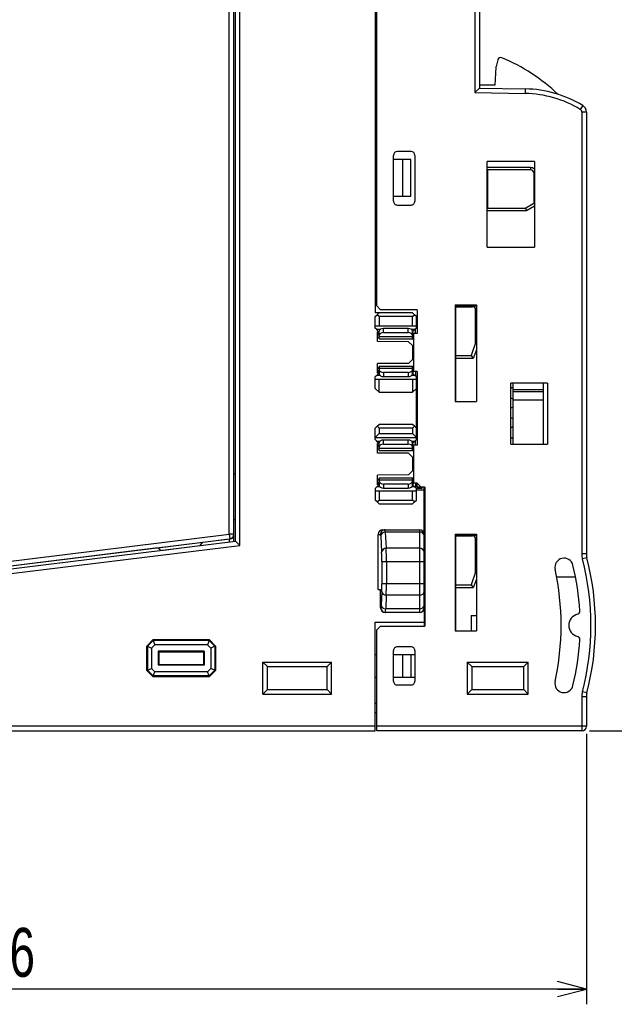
# Model space of a CAD drawing. Extents: x 0 to 188, y 0 to 176.
# Tile 27 of 33: x 104 to 143, y 2 to 67. Entities that reach past the tile are written whole.
import ezdxf

# ---------------------------------------------------------------- set-up
doc = ezdxf.new("R2010")
doc.units = 0
doc.header["$LTSCALE"] = 11.47995
doc.header["$MEASUREMENT"] = 0
doc.layers.get('0').update_dxf_attribs({"linetype": 'CONTINUOUS'})
doc.styles.add('TEXTSTYLE_2', font='txt', dxfattribs={"width": 0.7})
doc.dimstyles.new('DIMSTYLE_1', dxfattribs={"dimtxt": 3.2, "dimasz": 1.9, "dimexe": 1, "dimexo": 0.5, "dimgap": 0.8, "dimtad": 1, "dimdec": 3, "dimtxsty": 'TEXTSTYLE_2', "dimblk": 'OPEN', "dimblk1": 'OPEN', "dimblk2": 'OPEN', "dimcen": 0.09, "dimazin": 3, "dimtp": 0.001969, "dimtm": 0.001969, "dimtfac": 1, "dimtdec": 3, "dimtofl": 0, "dimtmove": 0, "dimatfit": 3, "dimtolj": 1})

# ---------------------------------------------------------------- blocks, each defined once
blk = doc.blocks.new('_OPEN')
at = {"color": 0, "linetype": 'BYBLOCK'}
for p, q in [((0, 0), (-1, 0.263)), ((-1, -0.263), (0, 0)), ((-1, 0), (0, 0))]:
    blk.add_line(p, q, dxfattribs=at)
blk = doc.blocks.new('*D1')
at = {"color": 2, "linetype": 'CONTINUOUS'}
for p, q in [((65.209, 25.399), (65.209, 4.018)), ((140.733, 19.908), (140.733, 4.018)), ((65.209, 4.018), (65.209, 2.218)), ((140.733, 4.018), (140.733, 2.218)), ((65.209, 3.218), (102.971, 3.218)), ((140.733, 3.218), (102.971, 3.218))]:
    blk.add_line(p, q, dxfattribs=at)
at = {"color": 2, "linetype": 'CONTINUOUS', "xscale": 1.9, "yscale": 1.9, "zscale": 1.9, "rotation": 180}
blk.add_blockref('_OPEN', (65.209, 3.218), dxfattribs=at)
at = {"color": 2, "linetype": 'CONTINUOUS', "xscale": 1.9, "yscale": 1.9, "zscale": 1.9}
blk.add_blockref('_OPEN', (140.733, 3.218), dxfattribs=at)
at = {"color": 2, "linetype": 'CONTINUOUS', "insert": (102.971, 7.218), "char_height": 3.2, "width": 4.48, "attachment_point": 2, "style": 'TEXTSTYLE_2'}
blk.add_mtext('76', dxfattribs=at)
blk = doc.blocks.new('*D3')
at = {"color": 2, "linetype": 'CONTINUOUS'}
for p, q in [((140.933, 139.608), (185.87, 139.608)), ((185.87, 139.608), (187.67, 139.608)), ((186.67, 139.608), (186.67, 79.858)), ((186.67, 20.108), (186.67, 79.858)), ((140.933, 20.108), (185.87, 20.108)), ((185.87, 20.108), (187.67, 20.108))]:
    blk.add_line(p, q, dxfattribs=at)
at = {"color": 2, "linetype": 'CONTINUOUS', "xscale": 1.9, "yscale": 1.9, "zscale": 1.9}
for p, rotation in [((186.67, 139.608), 90), ((186.67, 20.108), 270)]:
    blk.add_blockref('_OPEN', p, dxfattribs=dict(at, rotation=rotation))
at = {"color": 2, "linetype": 'CONTINUOUS', "insert": (182.67, 79.752), "char_height": 3.2, "width": 6.72, "attachment_point": 2, "rotation": 90, "style": 'TEXTSTYLE_2'}
blk.add_mtext('120', dxfattribs=at)
blk = doc.blocks.new('*D4')
at = {"color": 2, "linetype": 'CONTINUOUS'}
for p, q in [((150.143, 79.858), (169.436, 79.858)), ((169.436, 79.858), (171.236, 79.858)), ((170.236, 79.858), (170.236, 49.983)), ((170.236, 20.108), (170.236, 49.983)), ((140.933, 20.108), (169.436, 20.108)), ((169.436, 20.108), (171.236, 20.108))]:
    blk.add_line(p, q, dxfattribs=at)
at = {"color": 2, "linetype": 'CONTINUOUS', "xscale": 1.9, "yscale": 1.9, "zscale": 1.9}
for p, rotation in [((170.236, 79.858), 90), ((170.236, 20.108), 270)]:
    blk.add_blockref('_OPEN', p, dxfattribs=dict(at, rotation=rotation))
at = {"color": 2, "linetype": 'CONTINUOUS', "insert": (166.236, 45.876), "char_height": 3.2, "width": 4.48, "attachment_point": 2, "rotation": 90, "style": 'TEXTSTYLE_2'}
blk.add_mtext('60', dxfattribs=at)

msp = doc.modelspace()

# ---------------------------------------------------------------- linework, layer by layer
at = {"color": 7, "linetype": 'CONTINUOUS'}
for p, q in [((117.6583, 32.4962), (117.6583, 129.0203)), ((117.7582, 32.5079), (117.7582, 129.0083)), ((118.0583, 32.2426), (118.0583, 129.2735)), ((117.3583, 32.9681), (117.3583, 128.548)), ((133.4334, 97.8531), (133.4334, 61.8635)), ((133.7335, 97.5582), (133.7335, 62.1584)), ((126.9084, 71.558), (126.9084, 47.4582)), ((127.0083, 47.9081), (127.0083, 71.1081)), ((127.0083, 66.4793), (126.9084, 66.4772)), ((134.9334, 64.0098), (134.818, 63.5792)), ((134.8104, 63.5365), (134.7333, 62.3583)), ((127.0083, 62.4623), (126.9084, 62.4637)), ((133.7331, 62.1577), (133.4334, 61.8635)), ((133.4334, 61.8635), (136.728, 61.8057)), ((134.7333, 62.3583), (133.7335, 62.3583)), ((133.7335, 62.1584), (136.7335, 62.1061)), ((136.7335, 62.1061), (136.728, 61.8057)), ((140.4928, 61.0188), (140.3371, 60.7625)), ((140.7332, 60.5916), (140.4332, 60.5916)), ((140.4332, 60.5916), (140.4332, 31.6817)), ((140.7332, 60.5916), (140.7332, 31.6817)), ((127.0083, 59.9625), (126.9084, 59.9639)), ((127.0083, 58.9621), (126.9084, 58.9642)), ((126.9084, 58.1835), (127.0083, 58.1835)), ((129.2583, 58.0085), (128.3585, 58.0085)), ((128.1083, 54.7584), (128.1083, 57.7584)), ((129.2483, 57.4834), (128.1083, 57.4834)), ((128.7085, 55.0829), (128.7085, 57.4834)), ((129.2483, 55.0829), (129.2483, 57.4834)), ((129.5084, 57.7584), (129.5084, 54.7584)), ((137.3333, 57.358), (134.2334, 57.358)), ((134.2334, 51.7584), (134.2334, 57.358)), ((137.3333, 57.358), (137.3333, 51.7584)), ((137.0835, 56.9584), (134.2334, 56.9584)), ((134.2334, 56.8578), (134.283, 56.8082)), ((137.0835, 56.8082), (134.2833, 56.8082)), ((134.2833, 54.3084), (134.2833, 56.8082)), ((137.0835, 56.9584), (137.0835, 56.8082)), ((137.3329, 56.6084), (137.2833, 56.6084)), ((137.2833, 56.6084), (137.2833, 54.6082)), ((128.1083, 55.0829), (129.2483, 55.0829)), ((127.0083, 54.3828), (126.9084, 54.3828)), ((128.3585, 54.5082), (129.2583, 54.5082)), ((134.2334, 54.2581), (134.283, 54.3077)), ((134.2334, 54.1582), (136.8038, 54.1582)), ((134.2833, 54.3084), (136.7638, 54.3084)), ((137.2833, 54.6082), (136.7638, 54.3084)), ((136.8038, 54.1582), (136.7638, 54.3077)), ((136.8038, 54.1582), (137.3333, 54.4635)), ((137.3329, 54.5792), (137.2833, 54.6082)), ((127.0083, 53.6539), (126.9084, 53.6525)), ((134.2334, 51.7584), (137.3333, 51.7584)), ((127.0083, 51.037), (126.9084, 51.0335)), ((126.9084, 48.5827), (127.0083, 48.5793)), ((127.0083, 48.3126), (126.9084, 48.314)), ((127.0083, 47.9081), (127.2584, 47.658)), ((132.1333, 47.9846), (133.5333, 47.9839)), ((132.1333, 47.9846), (132.1333, 41.658)), ((132.1333, 47.9081), (133.5333, 47.9081)), ((132.1832, 41.658), (132.1832, 47.9075)), ((132.1832, 47.8578), (133.2832, 47.8578)), ((133.2832, 47.8578), (133.2832, 47.9075)), ((133.5333, 47.9839), (133.5333, 41.658)), ((129.3582, 47.4582), (126.9084, 47.4582)), ((126.9084, 47.2081), (127.0335, 47.3328)), ((126.9084, 46.4584), (126.9084, 47.2081)), ((127.0335, 47.3328), (127.1582, 47.4582)), ((127.1582, 47.2081), (127.0335, 47.3328)), ((129.3582, 47.2081), (127.1582, 47.2081)), ((127.1582, 47.2081), (127.1582, 46.608)), ((129.6583, 47.658), (127.2584, 47.658)), ((129.4833, 47.3328), (129.3582, 47.4582)), ((129.3582, 47.2081), (129.4833, 47.3328)), ((129.3582, 46.608), (129.3582, 47.2081)), ((129.6083, 47.2081), (129.4833, 47.3328)), ((129.6083, 46.4584), (129.6083, 47.2081)), ((129.6583, 47.658), (129.6583, 46.1084)), ((133.4834, 47.658), (133.5327, 47.658)), ((133.4834, 45.4821), (133.4834, 47.658)), ((126.9084, 46.608), (129.6083, 46.608)), ((127.0118, 46.3544), (126.9084, 46.4584)), ((129.0582, 46.4336), (127.4579, 46.4336)), ((127.4579, 46.1649), (127.4579, 46.4336)), ((129.0582, 46.1649), (129.0582, 46.4336)), ((129.6083, 46.4584), (129.5046, 46.3544)), ((129.5581, 46.1084), (129.5581, 46.4082)), ((129.6583, 46.5584), (129.6083, 46.5584)), ((129.6583, 46.4584), (129.6083, 46.4584)), ((127.2161, 46.3544), (127.0118, 46.3544)), ((127.1579, 46.209), (127.0118, 46.3544)), ((127.1582, 46.2083), (127.058, 46.2083)), ((127.058, 45.5848), (127.058, 46.2083)), ((127.1582, 46.1084), (127.058, 46.1084)), ((127.058, 46.0312), (127.1582, 46.0326)), ((127.1582, 45.8383), (127.058, 45.8142)), ((127.1565, 45.9389), (127.1565, 45.8376)), ((127.1582, 45.7563), (127.1582, 46.2407)), ((127.1582, 45.9079), (129.3582, 45.9079)), ((127.1582, 45.7563), (129.4082, 45.7563)), ((127.4579, 46.1649), (129.0582, 46.1649)), ((129.5046, 46.3544), (129.3, 46.3544)), ((129.3582, 45.7563), (129.3582, 46.2407)), ((129.4082, 46.1064), (129.3582, 46.1064)), ((129.3586, 46.2083), (129.5046, 46.3544)), ((129.3668, 46.1084), (129.3668, 46.2166)), ((129.3668, 46.1084), (129.4078, 46.1084)), ((129.6583, 46.1084), (129.4082, 46.1084)), ((129.4082, 46.1084), (129.4082, 43.608)), ((129.0992, 45.5669), (127.058, 45.5848)), ((129.0992, 45.5669), (129.3582, 45.3085)), ((129.3582, 45.3085), (129.3582, 44.4079)), ((129.3582, 45.2582), (129.4082, 45.2582)), ((133.4834, 45.4821), (133.1833, 44.658)), ((133.4837, 45.4821), (133.5327, 45.4738)), ((129.3582, 44.4582), (129.4082, 44.4582)), ((132.1832, 44.658), (133.1833, 44.658)), ((133.3235, 44.4582), (132.1832, 44.4582)), ((133.1833, 44.658), (133.3235, 44.4582)), ((133.5333, 45.0349), (133.3235, 44.4582)), ((129.0992, 44.1495), (127.058, 44.1316)), ((127.058, 43.5081), (127.058, 44.1316)), ((127.058, 43.9022), (127.1582, 43.8781)), ((127.1565, 43.7768), (127.1565, 43.8787)), ((127.1582, 43.9601), (129.4082, 43.9601)), ((127.1582, 43.9601), (127.1582, 43.4757)), ((129.3582, 43.8085), (127.1582, 43.8085)), ((129.3582, 44.4079), (129.0992, 44.1495)), ((129.3582, 43.4757), (129.3582, 43.9601)), ((132.1333, 44.3583), (132.1832, 44.359)), ((127.0118, 43.362), (126.9084, 43.258)), ((126.9084, 42.5083), (126.9084, 43.258)), ((127.1579, 43.5074), (127.0118, 43.362)), ((127.2161, 43.362), (127.0118, 43.362)), ((127.058, 43.6845), (127.1582, 43.6838)), ((127.058, 43.608), (127.1582, 43.608)), ((127.1582, 43.5081), (127.058, 43.5081)), ((129.0582, 43.5508), (127.4579, 43.5508)), ((127.4579, 43.5508), (127.4579, 43.2828)), ((127.4579, 43.2828), (129.0582, 43.2828)), ((129.0582, 43.5508), (129.0582, 43.2828)), ((129.5046, 43.362), (129.3, 43.362)), ((129.3582, 43.61), (129.4082, 43.61)), ((129.3586, 43.5081), (129.5046, 43.362)), ((129.6583, 43.608), (129.3668, 43.608)), ((129.3668, 43.608), (129.3668, 43.4998)), ((129.6083, 43.258), (129.5046, 43.362)), ((129.5581, 43.608), (129.5581, 43.3083)), ((129.6583, 43.258), (129.6083, 43.258)), ((129.6083, 39.1583), (129.6083, 43.258)), ((129.6583, 43.608), (129.6583, 38.8083)), ((126.9084, 43.1084), (129.6083, 43.1084)), ((127.1582, 42.2582), (127.1582, 43.1084)), ((129.3582, 43.1084), (129.3582, 42.2582)), ((129.6583, 43.158), (129.6083, 43.158)), ((138.1835, 42.8583), (135.7833, 42.8583)), ((135.7833, 38.8579), (135.7833, 42.8583)), ((135.9332, 38.8579), (135.9332, 42.8583)), ((137.9334, 38.8579), (137.9334, 42.8583)), ((138.1835, 42.8583), (138.1835, 38.8579)), ((127.1582, 42.2582), (126.9084, 42.5083)), ((127.1582, 42.2582), (129.3582, 42.2582)), ((129.6083, 42.5083), (129.3582, 42.2582)), ((129.6583, 42.1541), (129.6083, 42.1534)), ((135.9332, 42.4408), (137.9334, 42.4408)), ((135.9332, 42.2995), (137.9334, 42.2995)), ((132.1333, 41.658), (133.5333, 41.658)), ((135.9332, 41.7579), (137.9334, 41.7579)), ((126.9084, 39.9079), (127.0335, 40.0334)), ((127.0335, 40.0334), (127.1582, 40.1581)), ((127.1582, 39.9079), (127.0335, 40.0334)), ((129.3582, 40.1581), (127.1582, 40.1581)), ((129.4833, 40.0334), (129.3582, 40.1581)), ((129.3582, 39.9079), (129.4833, 40.0334)), ((129.6083, 39.9079), (129.4833, 40.0334)), ((129.6583, 40.2621), (129.6083, 40.2628)), ((126.9084, 39.1583), (126.9084, 39.9079)), ((127.1582, 39.5579), (126.9084, 39.3078)), ((126.9084, 39.3078), (129.6083, 39.3078)), ((129.3582, 39.9079), (127.1582, 39.9079)), ((127.1582, 39.9079), (127.1582, 39.5579)), ((127.1582, 39.5579), (129.3582, 39.5579)), ((129.3582, 39.9079), (129.3582, 39.5579)), ((129.3582, 39.5579), (129.6083, 39.3078)), ((127.0118, 39.0543), (126.9084, 39.1583)), ((127.0118, 39.0543), (127.2161, 39.0543)), ((127.1579, 38.9089), (127.0118, 39.0543)), ((127.1582, 38.9082), (127.058, 38.9082)), ((127.058, 38.2846), (127.058, 38.9082)), ((127.1582, 38.8083), (127.058, 38.8083)), ((127.058, 38.7318), (127.1582, 38.7325)), ((127.1582, 38.4562), (127.1582, 38.9406)), ((129.0582, 39.1335), (127.4579, 39.1335)), ((127.4579, 38.8654), (127.4579, 39.1335)), ((127.4579, 38.8654), (129.0582, 38.8654)), ((129.0582, 38.8654), (129.0582, 39.1335)), ((129.3, 39.0543), (129.5046, 39.0543)), ((129.3582, 38.4562), (129.3582, 38.9406)), ((129.4082, 38.8062), (129.3582, 38.8062)), ((129.3586, 38.9082), (129.5046, 39.0543)), ((129.3668, 38.8083), (129.3668, 38.9164)), ((129.3668, 38.8083), (129.4078, 38.8083)), ((129.6583, 38.8083), (129.4082, 38.8083)), ((129.4082, 38.8083), (129.4082, 36.3078)), ((129.6083, 39.1583), (129.5046, 39.0543)), ((129.5581, 38.8083), (129.5581, 39.108)), ((129.6583, 39.2582), (129.6083, 39.2582)), ((129.6583, 39.1583), (129.6083, 39.1583)), ((135.7833, 38.8579), (138.1835, 38.8579)), ((127.1582, 38.5382), (127.058, 38.514)), ((129.0992, 38.2667), (127.058, 38.2846)), ((127.1565, 38.6395), (127.1565, 38.5375)), ((127.1582, 38.6085), (129.3582, 38.6085)), ((127.1582, 38.4562), (129.4082, 38.4562)), ((129.0992, 38.2667), (129.3582, 38.0083)), ((129.3582, 38.0083), (129.3582, 37.1084)), ((129.3582, 37.958), (129.4082, 37.958)), ((117.6583, 36.9445), (117.7582, 36.9445)), ((129.0992, 36.8494), (127.058, 36.8315)), ((127.058, 36.2079), (127.058, 36.8315)), ((129.3582, 37.1084), (129.0992, 36.8494)), ((129.3582, 37.1581), (129.4082, 37.1581)), ((127.1579, 36.2072), (127.0118, 36.0618)), ((127.058, 36.602), (127.1582, 36.5779)), ((127.058, 36.385), (127.1582, 36.3836)), ((127.058, 36.3078), (127.1582, 36.3078)), ((127.1582, 36.2079), (127.058, 36.2079)), ((127.1565, 36.4773), (127.1565, 36.5786)), ((127.1582, 36.6599), (129.4082, 36.6599)), ((127.1582, 36.6599), (127.1582, 36.1755)), ((129.3582, 36.5083), (127.1582, 36.5083)), ((129.0582, 36.2513), (127.4579, 36.2513)), ((127.4579, 36.2513), (127.4579, 35.9826)), ((129.0582, 36.2513), (129.0582, 35.9826)), ((129.3582, 36.1755), (129.3582, 36.6599)), ((129.3582, 36.3099), (129.4082, 36.3099)), ((129.3586, 36.2079), (129.5046, 36.0618)), ((129.6583, 36.3078), (129.3668, 36.3078)), ((129.3668, 36.3078), (129.3668, 36.1996)), ((129.5581, 36.3078), (129.5581, 36.0081)), ((129.6583, 36.0584), (129.6583, 36.3106)), ((129.9084, 36.0584), (129.6583, 36.3078)), ((127.0118, 36.0618), (126.9084, 35.9585)), ((126.9084, 35.9585), (126.9084, 35.2081)), ((126.9084, 35.8083), (129.6083, 35.8083)), ((127.2161, 36.0618), (127.0118, 36.0618)), ((127.1582, 35.8083), (127.1582, 35.2081)), ((127.4579, 35.9826), (129.0582, 35.9826)), ((129.5046, 36.0618), (129.3, 36.0618)), ((129.3582, 35.2081), (129.3582, 35.8083)), ((129.6083, 35.9585), (129.5046, 36.0618)), ((129.958, 35.9585), (129.6083, 35.9585)), ((129.6083, 35.2081), (129.6083, 35.9585)), ((130.1082, 35.8579), (129.6083, 35.8579)), ((130.1585, 36.0584), (129.6583, 36.0584)), ((129.958, 36.0584), (129.958, 35.9585)), ((130.1082, 28.1581), (130.1082, 36.0584)), ((130.1585, 36.0584), (130.1585, 26.9578)), ((127.0335, 35.0834), (126.9084, 35.2081)), ((127.0335, 35.0834), (127.1582, 35.2081)), ((127.0335, 35.0834), (127.1582, 34.958)), ((127.1582, 35.2081), (129.3582, 35.2081)), ((127.1582, 34.958), (129.3582, 34.958)), ((129.4833, 35.0834), (129.3582, 35.2081)), ((129.4833, 35.0834), (129.3582, 34.958)), ((129.4833, 35.0834), (129.6083, 35.2081)), ((117.6583, 33.9445), (117.7582, 33.9445)), ((82.5583, 28.6955), (117.3583, 32.9681)), ((117.6583, 32.9681), (117.3583, 32.9681)), ((117.3583, 32.9681), (117.3948, 32.6705)), ((127.1082, 32.9578), (127.256, 32.9578)), ((127.1082, 29.3584), (127.1082, 32.9578)), ((127.2688, 32.8586), (127.3308, 31.792)), ((127.4086, 33.2582), (129.8085, 33.2582)), ((127.5585, 33.2527), (127.5571, 33.2568)), ((127.5613, 33.2341), (127.5585, 33.2527)), ((127.564, 33.2045), (127.5613, 33.2341)), ((127.5685, 33.1156), (127.564, 33.2045)), ((129.8085, 33.1156), (127.5685, 33.1156)), ((127.5685, 33.1156), (127.6305, 32.0497)), ((129.8085, 33.2582), (129.8085, 27.8584)), ((132.1333, 32.9847), (133.5333, 32.9833)), ((132.1333, 32.9847), (132.1333, 26.6581)), ((132.1333, 32.9082), (133.5333, 32.9082)), ((132.1832, 26.6581), (132.1832, 32.9075)), ((132.1832, 32.8579), (133.2832, 32.8579)), ((133.2832, 32.8579), (133.2832, 32.9075)), ((133.5333, 32.9833), (133.5333, 26.6581)), ((82.5218, 28.1815), (117.7582, 32.5079)), ((82.5583, 27.8839), (118.0583, 32.2426)), ((82.5948, 28.3979), (117.3948, 32.6705)), ((112.6605, 32.0855), (115.6306, 32.45)), ((112.8793, 31.9146), (115.4597, 32.2316)), ((115.4597, 32.2316), (115.6306, 32.45)), ((117.3593, 32.6464), (115.6168, 32.4321)), ((117.3593, 32.6464), (117.3948, 32.6505)), ((117.3593, 32.6464), (117.3593, 32.459)), ((117.3948, 32.6705), (117.3948, 32.6505)), ((118.0583, 32.2426), (117.7586, 32.5079)), ((133.4834, 32.6581), (133.5327, 32.6581)), ((133.4834, 30.4821), (133.4834, 32.6581)), ((112.6781, 32.0717), (89.2205, 29.193)), ((112.8793, 31.9146), (112.6605, 32.0855)), ((129.8085, 32.0497), (127.6305, 32.0497)), ((140.7332, 31.6817), (140.4332, 31.6817)), ((127.3425, 31.1919), (130.1082, 31.1919)), ((127.3425, 31.1919), (127.3425, 29.7511)), ((127.6426, 31.1919), (127.6426, 29.7511)), ((140.7656, 31.4289), (140.4755, 31.3531)), ((133.4834, 30.4821), (133.1833, 29.6581)), ((133.4837, 30.4821), (133.5327, 30.4739)), ((127.3425, 29.7511), (130.1082, 29.7511)), ((132.1832, 29.6581), (133.1833, 29.6581)), ((133.1833, 29.6581), (133.3235, 29.4583)), ((133.5333, 30.035), (133.3235, 29.4583)), ((140.0298, 30.1583), (138.7923, 30.1583)), ((127.1082, 29.3584), (127.2653, 29.3584)), ((127.2653, 28.1581), (127.2653, 29.3584)), ((127.3339, 29.2144), (127.2967, 28.3221)), ((130.1585, 29.1083), (130.1082, 29.1083)), ((132.1832, 29.1083), (132.1333, 29.1083)), ((133.3235, 29.4583), (132.1832, 29.4583)), ((127.6336, 28.9849), (127.5968, 28.0919)), ((129.8085, 28.9849), (127.6336, 28.9849)), ((127.2812, 28.1581), (127.2653, 28.1581)), ((129.8085, 27.8584), (127.5657, 27.8584)), ((129.8085, 28.0919), (127.5968, 28.0919)), ((130.1585, 28.1078), (130.1041, 28.1078)), ((130.1082, 28.1567), (130.1082, 26.9578)), ((132.1832, 28.1078), (132.1333, 28.1078)), ((126.9084, 27.2079), (130.1082, 27.2079)), ((126.9084, 20.1083), (126.9084, 27.2079)), ((133.1833, 27.6579), (133.5333, 27.6579)), ((133.1833, 27.6579), (133.1833, 26.6581)), ((127.2584, 26.9578), (127.0083, 26.7084)), ((127.0083, 20.1083), (127.0083, 26.7084)), ((127.2584, 26.9578), (130.1585, 26.9578)), ((132.1333, 26.6581), (133.5333, 26.6581)), ((111.9584, 25.6583), (112.3584, 26.058)), ((111.9977, 25.6418), (112.3746, 26.0187)), ((116.0584, 26.058), (112.3584, 26.058)), ((112.3584, 26.058), (112.3746, 26.0187)), ((116.0419, 26.0187), (112.3746, 26.0187)), ((112.3746, 26.0187), (112.4893, 25.7417)), ((116.0419, 26.0187), (115.9272, 25.7417)), ((116.0584, 26.058), (116.0419, 26.0187)), ((116.0419, 26.0187), (116.4191, 25.6418)), ((116.0584, 26.058), (116.4584, 25.6583)), ((111.9584, 25.6583), (111.9977, 25.6418)), ((111.9584, 24.0584), (111.9584, 25.6583)), ((111.9977, 25.6418), (112.275, 25.5267)), ((111.9977, 25.6418), (111.9977, 24.0743)), ((112.275, 25.5267), (112.4893, 25.7417)), ((112.275, 25.5267), (112.275, 24.1893)), ((115.9272, 25.7417), (112.4893, 25.7417)), ((115.7108, 25.3104), (112.706, 25.3104)), ((112.7584, 25.258), (112.706, 25.3104)), ((112.706, 25.3104), (112.706, 24.4057)), ((115.6585, 25.258), (112.7584, 25.258)), ((112.7584, 24.4581), (112.7584, 25.258)), ((115.6585, 25.258), (115.7108, 25.3104)), ((115.6585, 25.258), (115.6585, 24.4581)), ((115.7108, 25.3104), (115.7108, 24.4057)), ((115.9272, 25.7417), (116.1418, 25.5267)), ((116.4191, 25.6418), (116.1418, 25.5267)), ((116.1418, 25.5267), (116.1418, 24.1893)), ((116.4584, 25.6583), (116.4191, 25.6418)), ((116.4191, 25.6418), (116.4191, 24.0743)), ((116.4584, 25.6583), (116.4584, 24.0584)), ((128.1083, 23.3584), (128.1083, 25.3579)), ((129.2583, 25.608), (128.3585, 25.608)), ((129.5084, 25.3579), (129.5084, 23.3584)), ((119.5583, 24.6083), (124.0583, 24.6083)), ((119.5583, 24.6083), (119.858, 24.3085)), ((119.5583, 22.5081), (119.5583, 24.6083)), ((124.0583, 24.6083), (123.7586, 24.3085)), ((124.0583, 22.5081), (124.0583, 24.6083)), ((126.9084, 25.1078), (127.0083, 25.1078)), ((128.1083, 25.1078), (129.5084, 25.1078)), ((128.7085, 23.6078), (128.7085, 25.1078)), ((129.2483, 25.1078), (129.2483, 23.6078)), ((132.9332, 24.6083), (136.9333, 24.6083)), ((132.9332, 24.6083), (133.2329, 24.3085)), ((132.9332, 24.6083), (132.9332, 22.5081)), ((136.9333, 24.6083), (136.6336, 24.3085)), ((136.9333, 22.5081), (136.9333, 24.6083)), ((111.9584, 24.0584), (111.9977, 24.0743)), ((111.9584, 24.0584), (112.3584, 23.6581)), ((111.9977, 24.0743), (112.275, 24.1893)), ((111.9977, 24.0743), (112.3746, 23.6974)), ((112.275, 24.1893), (112.4893, 23.9751)), ((112.3746, 23.6974), (112.4893, 23.9751)), ((115.9272, 23.9751), (112.4893, 23.9751)), ((112.7584, 24.4581), (112.706, 24.4057)), ((115.7108, 24.4057), (112.706, 24.4057)), ((112.7584, 24.4581), (115.6585, 24.4581)), ((115.6585, 24.4581), (115.7108, 24.4057)), ((115.9272, 23.9751), (116.1418, 24.1893)), ((116.0419, 23.6974), (115.9272, 23.9751)), ((116.0419, 23.6974), (116.4191, 24.0743)), ((116.0584, 23.6581), (116.4584, 24.0584)), ((116.4191, 24.0743), (116.1418, 24.1893)), ((116.4584, 24.0584), (116.4191, 24.0743)), ((119.8584, 24.3079), (123.7582, 24.3079)), ((119.8584, 22.8079), (119.8584, 24.3079)), ((123.7582, 22.8079), (123.7582, 24.3079)), ((133.2333, 24.3079), (136.6332, 24.3079)), ((133.2333, 24.3079), (133.2333, 22.8079)), ((136.6332, 22.8079), (136.6332, 24.3079)), ((112.3584, 23.6581), (112.3746, 23.6974)), ((112.3584, 23.6581), (116.0584, 23.6581)), ((116.0419, 23.6974), (112.3746, 23.6974)), ((116.0584, 23.6581), (116.0419, 23.6974)), ((127.0083, 23.6078), (126.9084, 23.6078)), ((129.5084, 23.6078), (128.1083, 23.6078)), ((119.5583, 22.5081), (119.858, 22.8079)), ((119.8584, 22.8079), (123.7582, 22.8079)), ((124.0583, 22.5081), (123.7586, 22.8079)), ((128.3585, 23.1083), (129.2583, 23.1083)), ((132.9332, 22.5081), (133.2329, 22.8079)), ((133.2333, 22.8079), (136.6332, 22.8079)), ((136.9333, 22.5081), (136.6336, 22.8079)), ((140.7656, 22.5874), (140.4755, 22.6632)), ((119.5583, 22.5081), (124.0583, 22.5081)), ((126.9084, 21.908), (127.0083, 21.908)), ((132.9332, 22.5081), (136.9333, 22.5081)), ((140.7332, 22.3345), (140.4332, 22.3345)), ((140.4332, 22.3345), (140.4332, 20.1083)), ((140.7332, 22.3345), (140.7332, 20.408)), ((126.9084, 21.3079), (127.0083, 21.3079)), ((87.8717, 20.1083), (126.9084, 20.1083)), ((126.9084, 20.408), (92.9825, 20.408)), ((140.7332, 20.408), (127.0083, 20.408)), ((140.4332, 20.1083), (127.0083, 20.1083))]:
    msp.add_line(p, q, dxfattribs=at)
for centre, radius, start, end in [((130.4302, 52.7898), 12.3159, 46.706595, 67.192856), ((136.602, 54.6087), 7.4985, 58.743005, 88.995291), ((136.6026, 54.6074), 7.1994, 58.753878, 89.002515), ((140.2341, 60.5919), 0.4992, 359.961813, 58.78334), ((128.3587, 57.7581), 0.2503, 90.048616, 179.951384), ((129.2581, 57.7582), 0.2503, 0.041718, 89.9502), ((137.0836, 56.61), 0.3484, 44.223712, 90.013501), ((137.0834, 56.6082), 0.2, 0.041063, 89.959418), ((128.3582, 54.7581), 0.2499, 179.945153, 270.054847), ((129.2586, 54.7581), 0.2499, 269.946336, 0.061746), ((133.2833, 47.6578), 0.2, 0.063614, 90.039036), ((117.3584, 32.9682), 0.2999, 276.969264, 359.988292), ((117.3621, 32.946), 0.2966, 276.333231, 359.485705), ((127.4087, 32.9577), 0.3005, 90.010777, 179.989017), ((127.5562, 32.9581), 0.3002, 90.016362, 180.050751), ((129.8081, 32.9581), 0.3001, 359.934692, 89.929757), ((133.2833, 32.6579), 0.2, 0.063614, 90.039036), ((114.8929, 31.2564), 12.4497, 359.703132, 2.465705), ((101.1973, 31.2815), 26.445, 359.805738, 1.664512), ((141.7404, 31.6832), 1.3072, 180.064296, 194.627583), ((141.744, 31.6827), 1.0107, 180.053044, 194.543209), ((139.2725, 30.8084), 0.5999, 13.784368, 192.371586), ((123.8697, 27.0135), 16.4632, 3.234578, 13.838844), ((123.8335, 27.0081), 17.1999, 345.367662, 14.632338), ((123.8359, 27.0081), 17.4974, 345.3655, 14.6345), ((121.8998, 27.0081), 17.1836, 347.661944, 12.338056), ((113.3762, 29.6975), 13.9664, 358.0177, 0.220071), ((99.1974, 29.6742), 28.4449, 358.611389, 0.154856), ((127.5659, 28.1589), 0.3006, 180.159137, 269.974558), ((127.5809, 28.1581), 0.2997, 180.000941, 269.998033), ((129.8083, 28.1583), 0.2999, 270.041502, 359.959537), ((140.3333, 27.0081), 0.7498, 103.767865, 256.232135), ((123.8693, 27.0028), 16.4637, 346.161304, 356.765269), ((128.3582, 25.3581), 0.2499, 89.945153, 180.054848), ((129.2586, 25.3582), 0.2499, 359.938254, 90.053663), ((128.3582, 23.3582), 0.2499, 179.945152, 270.054847), ((129.2586, 23.3581), 0.2499, 269.946337, 0.061746), ((139.2725, 23.2079), 0.5999, 167.634903, 346.205765), ((141.7404, 22.3331), 1.3073, 165.372799, 179.936882), ((141.7438, 22.3336), 1.0105, 165.45539, 179.948417), ((140.4332, 20.4083), 0.3, 269.987663, 359.94494)]:
    msp.add_arc(centre, radius, start, end, dxfattribs=at)
for points, knots in [([(135.2042, 64.1428), (135.1022, 64.1855), (134.9851, 64.1373), (134.942, 64.0353), (134.9386, 64.027), (134.9358, 64.0188), (134.9334, 64.0098)], [0, 0, 0, 0, 1, 1, 1, 2, 2, 2, 2]), ([(127.5809, 27.8584), (127.5823, 27.8597), (127.583, 27.8618), (127.583, 27.8618), (127.583, 27.8618), (127.5847, 27.8701), (127.5847, 27.8701), (127.5847, 27.8701), (127.5871, 27.8907), (127.5871, 27.8907), (127.5871, 27.8907), (127.5916, 27.9603), (127.5916, 27.9603), (127.5916, 27.9603), (127.5968, 28.0919), (127.5968, 28.0919)], [0, 0, 0, 0, 1, 1, 1, 2, 2, 2, 3, 3, 3, 4, 4, 4, 5, 5, 5, 5])]:
    msp.add_open_spline(points, degree=3, knots=knots, dxfattribs=at)
for points in [[(134.818, 63.5792), (134.8142, 63.5654), (134.8118, 63.5509), (134.8104, 63.5365)], [(140.4332, 60.5916), (140.4332, 60.6612), (140.397, 60.7267), (140.3371, 60.7625)], [(127.4579, 46.4336), (127.2922, 46.4336), (127.1582, 46.3468), (127.1582, 46.2407)], [(129.3582, 46.2407), (129.3582, 46.3468), (129.2239, 46.4336), (129.0582, 46.4336)], [(127.4579, 46.1649), (127.2922, 46.1649), (127.1582, 46.0788), (127.1582, 45.9727)], [(129.3582, 45.9727), (129.3582, 46.0788), (129.2239, 46.1649), (129.0582, 46.1649)], [(129.3665, 46.1077), (129.3634, 46.1091), (129.3599, 46.1077), (129.3579, 46.105)], [(127.1582, 43.7437), (127.1582, 43.6376), (127.2922, 43.5508), (127.4579, 43.5508)], [(127.1582, 43.4757), (127.1582, 43.3696), (127.2922, 43.2828), (127.4579, 43.2828)], [(129.0582, 43.5508), (129.2239, 43.5508), (129.3582, 43.6376), (129.3582, 43.7437)], [(129.0582, 43.2828), (129.2239, 43.2828), (129.3582, 43.3696), (129.3582, 43.4757)], [(129.3579, 43.6114), (129.3599, 43.6087), (129.3634, 43.6073), (129.3665, 43.6087)], [(135.7833, 42.5304), (135.8361, 42.5469), (135.8863, 42.5703), (135.9335, 42.5992)], [(135.9335, 41.8117), (135.8863, 41.8406), (135.8361, 41.8641), (135.7833, 41.8806)], [(135.7833, 41.2357), (135.8361, 41.2522), (135.8863, 41.2756), (135.9335, 41.3046)], [(135.9335, 40.517), (135.8863, 40.546), (135.8361, 40.5694), (135.7833, 40.5859)], [(135.7833, 39.941), (135.8361, 39.9575), (135.8863, 39.981), (135.9335, 40.0099)], [(127.4579, 39.1335), (127.2922, 39.1335), (127.1582, 39.0473), (127.1582, 38.9406)], [(127.4579, 38.8654), (127.2922, 38.8654), (127.1582, 38.7786), (127.1582, 38.6725)], [(129.3582, 38.9406), (129.3582, 39.0473), (129.2239, 39.1335), (129.0582, 39.1335)], [(129.3582, 38.6725), (129.3582, 38.7786), (129.2239, 38.8654), (129.0582, 38.8654)], [(129.3665, 38.8076), (129.3634, 38.809), (129.3599, 38.8076), (129.3579, 38.8048)], [(135.9335, 39.2224), (135.8863, 39.2513), (135.8357, 39.2747), (135.783, 39.2913)], [(127.1582, 36.4436), (127.1582, 36.3374), (127.2922, 36.2513), (127.4579, 36.2513)], [(127.1582, 36.1755), (127.1582, 36.0694), (127.2922, 35.9826), (127.4579, 35.9826)], [(129.0582, 36.2513), (129.2239, 36.2513), (129.3582, 36.3374), (129.3582, 36.4436)], [(129.0582, 35.9826), (129.2239, 35.9826), (129.3582, 36.0694), (129.3582, 36.1755)], [(129.3579, 36.3113), (129.3599, 36.3085), (129.3634, 36.3071), (129.3665, 36.3085)], [(127.2688, 32.8586), (127.265, 32.9234), (127.2605, 32.9578), (127.256, 32.9578)], [(127.5685, 33.1156), (127.4052, 33.1128), (127.2715, 32.9985), (127.2688, 32.8586)], [(130.1082, 32.8586), (130.1082, 33.0005), (129.9739, 33.1156), (129.8085, 33.1156)], [(127.6305, 32.0497), (127.4672, 32.0469), (127.3339, 31.9326), (127.3308, 31.792)], [(130.1082, 31.792), (130.1082, 31.9346), (129.9739, 32.0497), (129.8085, 32.0497)], [(127.3339, 29.2144), (127.3377, 29.0897), (127.4707, 28.9877), (127.6336, 28.9849)], [(129.8085, 28.9849), (129.9739, 28.9849), (130.1082, 29.0876), (130.1082, 29.2144)], [(127.2812, 28.1581), (127.2867, 28.1581), (127.2925, 28.216), (127.2967, 28.3221)], [(127.2967, 28.3221), (127.3005, 28.1967), (127.4334, 28.0947), (127.5968, 28.0919)], [(129.8085, 28.0919), (129.9739, 28.0919), (130.1082, 28.1953), (130.1082, 28.3221)], [(140.1548, 27.7364), (140.2485, 27.7598), (140.3122, 27.846), (140.3067, 27.9424)], [(140.3067, 26.0738), (140.3122, 26.1703), (140.2485, 26.2571), (140.1548, 26.2798)]]:
    msp.add_open_spline(points, degree=3, dxfattribs=at)

# ---------------------------------------------------------------- dimensions: what is measured, and where the dimension line sits
at = {"color": 2, "linetype": 'CONTINUOUS'}
for base, p1, p2, angle, text, picture, middle in [((186.6701, 139.6081), (140.4332, 20.1083), (140.4332, 139.6081), 90, '120', '*D3', (186.6701, 79.8925)), ((170.236, 79.8582), (140.4331, 20.1083), (149.6426, 79.8582), 90, '60', '*D4', (170.236, 45.8764)), ((65.2088, 3.2176), (140.7332, 20.408), (65.2088, 25.8988), 180, '76', '*D1', (102.971, 3.2176))]:
    dim = msp.add_linear_dim(base=base, p1=p1, p2=p2, angle=angle, text=text, dimstyle='DIMSTYLE_1', dxfattribs=at)
    dim.commit()
    dim.dimension.update_dxf_attribs({"geometry": picture, "text_midpoint": middle, "dimtype": 160})

doc.saveas('drawing.dxf')
